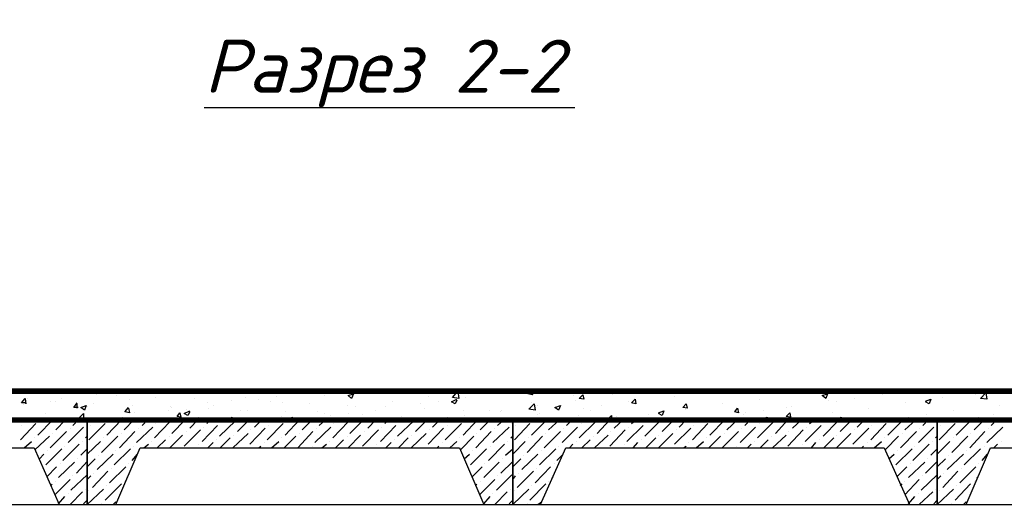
# Model space of a CAD drawing. Extents: x -119078 to 1619993, y 264752 to 340742.
# Tile 103 of 220: x 583698 to 590648, y 322245 to 325684. Entities that reach past the tile are written whole.
import ezdxf

# ---------------------------------------------------------------- set-up
doc = ezdxf.new("R2010")
doc.units = 0
doc.header["$MEASUREMENT"] = 0
for name, color, linetype in [('PDF _Геометрия', 250, 'Continuous'), ('PDF _Текст', 7, 'Continuous'), ('Ярлык', 1, 'Continuous')]:
    doc.layers.add(name, color=color, linetype=linetype)
doc.styles.add('ISO', font='times.ttf')
doc.styles.add('PDF ISOCPEUR Italic', font='isocpeui.ttf')

msp = doc.modelspace()

# ---------------------------------------------------------------- linework, layer by layer
at = {"layer": 'PDF _Геометрия', "color": 7, "lineweight": -3}
for points in [[(584999.741, 325064.312), (586898.44, 325064.312), (587616.009, 325064.312)], [(581373.796, 322263.889), (583977.364, 322263.889)], [(584377.424, 322263.889), (586974.642, 322263.889)], [(587374.703, 322263.889), (589978.27, 322263.889)], [(590378.331, 322263.889), (592975.549, 322263.889)]]:
    msp.add_lwpolyline(points, dxfattribs=at)
msp.add_lwpolyline([(594277.332, 322663.95, 0, 0, 0), (594277.332, 323064.01, 38.101, 38.101, 0), (577576.397, 323064.01, 38.101, 38.101, 0), (577576.397, 322860.805, 38.101, 38.101, 0), (594277.332, 322860.805, 0, 0, 0), (593178.754, 322860.805, 0, 0, 0), (593178.754, 322263.889, 0, 0, 0), (593375.609, 322263.889, 0, 0, 0), (593553.414, 322663.95, 0, 0, 0)], format="xyseb", close=True, dxfattribs=at)
at = {"layer": 'PDF _Геометрия', "color": 8, "lineweight": -3, "true_color": 0x767676}
for points in [[(583844.011, 323057.66), (583844.011, 323057.66)], [(584364.724, 323057.66), (584364.724, 323057.66)], [(584764.785, 323057.66), (584764.785, 323057.66)], [(585298.198, 323064.01), (585310.899, 323051.31), (585317.249, 323064.01)], [(585552.205, 323057.66), (585552.205, 323057.66)], [(585704.609, 323051.31), (585704.609, 323051.31)], [(587171.497, 323057.66), (587171.497, 323057.66)], [(587311.201, 323064.01), (587317.551, 323038.61), (587285.8, 323044.96), (587298.501, 323064.01)], [(588651.086, 323064.01), (588657.436, 323057.66), (588663.786, 323064.01)], [(589698.863, 323051.31), (589698.863, 323051.31)], [(590181.476, 323051.31), (590181.476, 323051.31)], [(590473.583, 323051.31), (590473.583, 323051.31)], [(583742.408, 322981.458), (583710.657, 322981.458), (583736.058, 323013.209), (583742.408, 322975.108)], [(583755.108, 323013.209), (583755.108, 323013.209)], [(583913.862, 322994.158), (583913.862, 322994.158)], [(583951.963, 322987.808), (583951.963, 322987.808)], [(583996.415, 323013.209), (583996.415, 323013.209)], [(584110.717, 322949.707), (584078.967, 322949.707), (584104.367, 322981.458)], [(584110.717, 323044.96), (584110.717, 323044.96)], [(584237.721, 323038.61), (584237.721, 323038.61)], [(584250.421, 323044.96), (584250.421, 323044.96)], [(584383.775, 323032.259), (584383.775, 323032.259)], [(584472.677, 323006.859), (584472.677, 323006.859)], [(584656.832, 323019.559), (584656.832, 323019.559)], [(584929.889, 323013.209), (584929.889, 323013.209)], [(585025.141, 322981.458), (585025.141, 322981.458)], [(585196.596, 323000.509), (585196.596, 323000.509)], [(585291.848, 323019.559), (585291.848, 323019.559)], [(585387.101, 323006.859), (585387.101, 323006.859)], [(585469.653, 322987.808), (585469.653, 322987.808)], [(585514.104, 323025.909), (585514.104, 323025.909)], [(585552.205, 322981.458), (585552.205, 322981.458)], [(585850.663, 323032.259), (585850.663, 323032.259)], [(586326.925, 322994.158), (586326.925, 322994.158)], [(586580.932, 323025.909), (586580.932, 323025.909)], [(586657.134, 322994.158), (586657.134, 322994.158)], [(586784.137, 323000.509), (586771.437, 322975.108), (586746.036, 322987.808), (586784.137, 323006.859)], [(586847.639, 323019.559), (586847.639, 323019.559)], [(587311.201, 322981.458), (587311.201, 322981.458)], [(587609.659, 323032.259), (587609.659, 323032.259)], [(587622.359, 323000.509), (587622.359, 323000.509)], [(587882.716, 323038.61), (587882.716, 323038.61)], [(587997.019, 322987.808), (587997.019, 322987.808)], [(588320.877, 323025.909), (588320.877, 323025.909)], [(588320.877, 323025.909), (588320.877, 323025.909)], [(588447.881, 323044.96), (588447.881, 323044.96)], [(588917.793, 323006.859), (588917.793, 323006.859)], [(589178.15, 323044.96), (589178.15, 323044.96)], [(589406.756, 323000.509), (589406.756, 323000.509)], [(589463.907, 322994.158), (589463.907, 322994.158)], [(589590.91, 323013.209), (589590.91, 323013.209)], [(589787.765, 323038.61), (589787.765, 323038.61)], [(589952.87, 322981.458), (589952.87, 322981.458)], [(590092.573, 322994.158), (590130.674, 323006.859), (590117.974, 322975.108), (590092.573, 322987.808)], [(590213.227, 323019.559), (590213.227, 323019.559)], [(590448.183, 323038.61), (590448.183, 323038.61)], [(583723.357, 322968.758), (583723.357, 322968.758)], [(583736.058, 322975.108), (583736.058, 322975.108)], [(584104.367, 322943.357), (584104.367, 322975.108)], [(584174.219, 322956.057), (584174.219, 322956.057)], [(584218.67, 322975.108), (584218.67, 322975.108)], [(584466.327, 322943.357), (584472.677, 322911.606), (584440.926, 322917.956), (584466.327, 322949.707)], [(584491.727, 322962.408), (584491.727, 322962.408)], [(584510.778, 322911.606), (584510.778, 322911.606)], [(584745.734, 322924.307), (584745.734, 322924.307)], [(584764.785, 322956.057), (584764.785, 322956.057)], [(584771.135, 322949.707), (584771.135, 322949.707)], [(584898.138, 322917.956), (584885.438, 322892.556), (584860.037, 322905.256), (584898.138, 322924.307)], [(584872.737, 322937.007), (584872.737, 322937.007)], [(585031.491, 322943.357), (585031.491, 322943.357)], [(585063.242, 322962.408), (585063.242, 322962.408)], [(585260.097, 322930.657), (585260.097, 322930.657)], [(585304.549, 322930.657), (585304.549, 322930.657)], [(585577.606, 322917.956), (585577.606, 322917.956)], [(585742.71, 322975.108), (585742.71, 322975.108)], [(585799.862, 322917.956), (585799.862, 322917.956)], [(586009.417, 322962.408), (586009.417, 322962.408)], [(586066.568, 322956.057), (586066.568, 322956.057)], [(586212.622, 322930.657), (586212.622, 322930.657)], [(586282.474, 322956.057), (586282.474, 322956.057)], [(586530.131, 322975.108), (586530.131, 322975.108)], [(586555.531, 322943.357), (586555.531, 322943.357)], [(586828.588, 322930.657), (586828.588, 322930.657)], [(587012.743, 322930.657), (587012.743, 322930.657)], [(587095.295, 322917.956), (587095.295, 322917.956)], [(587101.645, 322930.657), (587101.645, 322930.657)], [(587355.652, 322962.408), (587355.652, 322962.408)], [(587679.511, 322943.357), (587679.511, 322943.357)], [(587730.312, 322924.307), (587730.312, 322924.307)], [(587806.514, 322962.408), (587806.514, 322962.408)], [(588022.419, 322975.108), (588022.419, 322975.108)], [(588206.574, 322911.606), (588244.675, 322924.307), (588231.975, 322892.556), (588206.574, 322905.256)], [(588397.079, 322937.007), (588397.079, 322937.007)], [(588657.436, 322975.108), (588657.436, 322975.108)], [(588822.54, 322911.606), (588822.54, 322911.606)], [(588949.544, 322930.657), (588949.544, 322930.657)], [(589108.298, 322949.707), (589108.298, 322949.707)], [(589146.399, 322956.057), (589146.399, 322956.057)], [(589432.156, 322911.606), (589432.156, 322911.606)], [(589692.513, 322943.357), (589692.513, 322943.357)], [(590289.429, 322924.307), (590289.429, 322924.307)], [(590613.287, 322962.408), (590613.287, 322962.408)], [(583736.058, 322848.105), (583755.108, 322860.805)], [(583824.96, 322752.852), (583932.913, 322860.805)], [(583837.66, 322854.455), (583837.66, 322854.455)], [(583882.112, 322905.256), (583882.112, 322905.256)], [(583951.963, 322790.953), (584021.815, 322860.805)], [(584072.616, 322822.704), (584110.717, 322860.805), (584104.367, 322860.805), (584148.818, 322905.256), (584148.818, 322860.805)], [(584218.67, 322848.105), (584237.721, 322860.805)], [(584244.071, 322873.505), (584244.071, 322873.505)], [(584313.923, 322752.852), (584415.525, 322860.805)], [(584320.273, 322854.455), (584320.273, 322854.455)], [(584421.876, 322879.855), (584421.876, 322879.855)], [(584434.576, 322790.953), (584504.428, 322860.805)], [(584561.579, 322822.704), (584599.68, 322860.805)], [(584650.482, 322733.802), (584758.434, 322848.105)], [(584682.232, 322854.455), (584688.583, 322860.805)], [(584771.135, 322765.552), (584866.387, 322860.805)], [(584898.138, 322803.653), (584955.289, 322860.805)], [(584961.64, 322879.855), (584961.64, 322879.855)], [(585018.791, 322835.404), (585044.192, 322860.805)], [(585107.693, 322746.502), (585221.996, 322854.455)], [(585120.394, 322848.105), (585120.394, 322848.105)], [(585177.545, 322860.805), (585196.596, 322879.855), (585196.596, 322860.805)], [(585234.697, 322778.253), (585317.249, 322860.805)], [(585355.35, 322810.004), (585406.151, 322860.805)], [(585476.003, 322848.105), (585495.054, 322860.805)], [(585545.855, 322886.206), (585545.855, 322886.206)], [(585571.256, 322752.852), (585672.858, 322860.805)], [(585577.606, 322854.455), (585577.606, 322854.455)], [(585596.656, 322860.805), (585590.306, 322867.155), (585628.407, 322879.855)], [(585622.057, 322860.805), (585622.057, 322879.855)], [(585691.909, 322790.953), (585761.761, 322860.805)], [(585812.562, 322822.704), (585857.013, 322860.805)], [(585850.663, 322905.256), (585850.663, 322905.256)], [(585888.764, 322892.556), (585888.764, 322892.556)], [(585907.814, 322733.802), (586015.767, 322848.105)], [(585939.565, 322854.455), (585945.915, 322860.805)], [(586015.767, 322905.256), (586015.767, 322905.256)], [(586028.467, 322765.552), (586123.72, 322860.805)], [(586117.37, 322898.906), (586117.37, 322898.906)], [(586155.471, 322803.653), (586212.622, 322860.805)], [(586276.124, 322835.404), (586301.525, 322860.805)], [(586365.026, 322746.502), (586479.329, 322854.455)], [(586377.727, 322848.105), (586377.727, 322848.105)], [(586390.427, 322886.206), (586390.427, 322886.206)], [(586492.03, 322778.253), (586574.582, 322860.805)], [(586612.683, 322810.004), (586663.484, 322860.805)], [(586663.484, 322873.505), (586663.484, 322873.505)], [(586720.636, 322879.855), (586720.636, 322879.855)], [(586733.336, 322848.105), (586752.386, 322860.805)], [(586828.588, 322752.852), (586930.191, 322860.805)], [(586834.938, 322854.455), (586834.938, 322854.455)], [(586841.289, 322892.556), (586841.289, 322892.556)], [(586949.241, 322790.953), (587019.093, 322860.805)], [(587069.895, 322822.704), (587114.346, 322860.805)], [(587165.147, 322873.505), (587165.147, 322873.505)], [(587222.299, 322848.105), (587234.999, 322860.805)], [(587311.201, 322752.852), (587419.154, 322860.805)], [(587323.901, 322854.455), (587323.901, 322854.455)], [(587355.652, 322898.906), (587355.652, 322898.906)], [(587368.352, 322905.256), (587368.352, 322905.256)], [(587431.854, 322873.505), (587431.854, 322873.505)], [(587431.854, 322790.953), (587508.056, 322860.805)], [(587558.857, 322822.704), (587596.958, 322860.805)], [(587641.41, 322892.556), (587641.41, 322892.556)], [(587647.76, 322733.802), (587762.063, 322848.105)], [(587679.511, 322854.455), (587685.861, 322860.805)], [(587774.763, 322765.552), (587863.665, 322860.805)], [(587844.615, 322860.805), (587876.366, 322892.556), (587876.366, 322860.805)], [(587876.366, 322867.155), (587876.366, 322867.155)], [(587895.416, 322803.653), (587958.918, 322860.805)], [(587908.116, 322886.206), (587908.116, 322886.206)], [(588016.069, 322835.404), (588047.82, 322860.805)], [(588111.322, 322746.502), (588219.275, 322854.455)], [(588117.672, 322848.105), (588117.672, 322848.105)], [(588136.722, 322898.906), (588136.722, 322898.906)], [(588181.174, 322873.505), (588181.174, 322873.505)], [(588231.975, 322778.253), (588314.527, 322860.805)], [(588352.628, 322810.004), (588403.429, 322860.805)], [(588479.631, 322848.105), (588492.332, 322860.805)], [(588505.032, 322867.155), (588505.032, 322867.155)], [(588568.534, 322752.852), (588676.486, 322860.805)], [(588581.234, 322854.455), (588581.234, 322854.455)], [(588689.187, 322790.953), (588765.389, 322860.805)], [(588809.84, 322898.906), (588809.84, 322898.906)], [(588816.19, 322822.704), (588854.291, 322860.805)], [(588905.092, 322733.802), (589019.395, 322848.105)], [(588936.843, 322854.455), (588943.193, 322860.805), (588936.843, 322867.155), (588974.944, 322879.855), (588968.594, 322860.805)], [(589032.096, 322765.552), (589120.998, 322860.805)], [(589152.749, 322803.653), (589216.251, 322860.805)], [(589171.799, 322873.505), (589171.799, 322873.505)], [(589273.402, 322835.404), (589305.153, 322860.805)], [(589368.655, 322746.502), (589476.607, 322854.455)], [(589375.005, 322848.105), (589375.005, 322848.105)], [(589482.958, 322860.805), (589495.658, 322879.855), (589502.008, 322860.805)], [(589489.308, 322778.253), (589571.86, 322860.805)], [(589609.961, 322810.004), (589660.762, 322860.805)], [(589736.964, 322848.105), (589749.664, 322860.805)], [(589825.866, 322752.852), (589933.819, 322860.805)], [(589838.567, 322854.455), (589838.567, 322854.455)], [(589946.52, 322790.953), (590022.722, 322860.805)], [(589971.92, 322879.855), (589971.92, 322879.855)], [(590073.523, 322822.704), (590111.624, 322860.805)], [(590098.924, 322898.906), (590098.924, 322898.906)], [(590219.577, 322848.105), (590238.627, 322860.805)], [(590308.479, 322752.852), (590416.432, 322860.805)], [(590321.179, 322854.455), (590321.179, 322854.455)], [(590435.482, 322790.953), (590505.334, 322860.805)], [(590467.233, 322879.855), (590467.233, 322879.855)], [(590556.135, 322822.704), (590594.236, 322860.805)], [(590568.836, 322898.906), (590568.836, 322898.906)], [(583704.307, 322721.101), (583812.26, 322835.404)], [(583710.657, 322822.704), (583710.657, 322822.704)], [(583913.862, 322663.95), (584028.165, 322778.253)], [(584040.866, 322702.051), (584148.818, 322810.004)], [(584053.566, 322803.653), (584053.566, 322803.653)], [(584174.219, 322835.404), (584174.219, 322835.404)], [(584186.919, 322721.101), (584301.222, 322835.404)], [(584199.62, 322822.704), (584199.62, 322822.704)], [(584402.825, 322663.95), (584510.778, 322778.253)], [(584523.478, 322702.051), (584637.781, 322810.004)], [(584536.179, 322803.653), (584536.179, 322803.653)], [(584656.832, 322835.404), (584656.832, 322835.404)], [(584860.037, 322676.65), (584974.34, 322790.953)], [(584872.737, 322778.253), (584872.737, 322778.253)], [(584987.04, 322708.401), (585094.993, 322822.704)], [(584993.39, 322810.004), (584993.39, 322810.004)], [(585323.599, 322689.35), (585431.552, 322803.653)], [(585329.949, 322790.953), (585329.949, 322790.953)], [(585444.252, 322721.101), (585558.555, 322835.404)], [(585456.953, 322822.704), (585456.953, 322822.704)], [(585660.158, 322663.95), (585768.111, 322778.253)], [(585780.811, 322702.051), (585895.114, 322810.004)], [(585793.511, 322803.653), (585793.511, 322803.653)], [(585914.164, 322835.404), (585914.164, 322835.404)], [(586117.37, 322676.65), (586231.673, 322790.953)], [(586130.07, 322778.253), (586130.07, 322778.253)], [(586244.373, 322708.401), (586352.326, 322822.704)], [(586250.723, 322810.004), (586250.723, 322810.004)], [(586580.932, 322689.35), (586688.885, 322803.653)], [(586587.282, 322790.953), (586587.282, 322790.953)], [(586701.585, 322721.101), (586815.888, 322835.404)], [(586714.285, 322822.704), (586714.285, 322822.704)], [(586917.491, 322663.95), (587025.443, 322778.253)], [(587038.144, 322702.051), (587152.447, 322810.004)], [(587050.844, 322803.653), (587050.844, 322803.653)], [(587171.497, 322835.404), (587171.497, 322835.404)], [(587190.548, 322721.101), (587298.501, 322835.404)], [(587196.898, 322822.704), (587196.898, 322822.704)], [(587400.103, 322663.95), (587514.406, 322778.253)], [(587527.107, 322702.051), (587635.059, 322810.004)], [(587533.457, 322803.653), (587533.457, 322803.653)], [(587660.46, 322835.404), (587660.46, 322835.404)], [(587863.665, 322676.65), (587971.618, 322790.953)], [(587870.015, 322778.253), (587870.015, 322778.253)], [(587984.318, 322708.401), (588098.621, 322822.704)], [(587997.019, 322810.004), (587997.019, 322810.004)], [(588320.877, 322689.35), (588435.18, 322803.653)], [(588333.578, 322790.953), (588333.578, 322790.953)], [(588447.881, 322721.101), (588555.833, 322835.404)], [(588454.231, 322822.704), (588454.231, 322822.704)], [(588657.436, 322663.95), (588771.739, 322778.253)], [(588784.439, 322702.051), (588892.392, 322810.004)], [(588790.789, 322803.653), (588790.789, 322803.653)], [(588917.793, 322835.404), (588917.793, 322835.404)], [(589120.998, 322676.65), (589228.951, 322790.953)], [(589127.348, 322778.253), (589127.348, 322778.253)], [(589241.651, 322708.401), (589355.954, 322822.704)], [(589254.352, 322810.004), (589254.352, 322810.004)], [(589578.21, 322689.35), (589692.513, 322803.653)], [(589590.91, 322790.953), (589590.91, 322790.953)], [(589705.213, 322721.101), (589813.166, 322835.404)], [(589711.563, 322822.704), (589711.563, 322822.704)], [(589914.769, 322663.95), (590029.072, 322778.253)], [(590041.772, 322702.051), (590149.725, 322810.004)], [(590048.122, 322803.653), (590048.122, 322803.653)], [(590175.126, 322835.404), (590175.126, 322835.404)], [(590187.826, 322721.101), (590302.129, 322835.404)], [(590200.526, 322822.704), (590200.526, 322822.704)], [(590403.732, 322663.95), (590511.684, 322778.253)], [(590524.385, 322702.051), (590638.688, 322810.004)], [(590537.085, 322803.653), (590537.085, 322803.653)], [(583729.708, 322663.95), (583780.509, 322708.401)], [(583805.91, 322651.249), (583907.512, 322746.502)], [(583805.91, 322733.802), (583805.91, 322733.802)], [(583926.563, 322765.552), (583926.563, 322765.552)], [(584142.468, 322708.401), (584142.468, 322708.401)], [(584161.519, 322733.802), (584174.219, 322746.502)], [(584174.219, 322619.499), (584269.472, 322708.401)], [(584275.822, 322632.199), (584390.125, 322746.502)], [(584288.522, 322733.802), (584288.522, 322733.802)], [(584415.525, 322765.552), (584415.525, 322765.552)], [(584625.081, 322708.401), (584625.081, 322708.401)], [(584669.532, 322663.95), (584726.684, 322721.101)], [(584752.084, 322746.502), (584752.084, 322746.502)], [(584758.434, 322663.95), (584847.337, 322752.852)], [(585025.141, 322663.95), (585063.242, 322702.051)], [(585088.643, 322721.101), (585088.643, 322721.101)], [(585114.044, 322663.95), (585183.895, 322733.802)], [(585202.946, 322663.95), (585310.899, 322765.552)], [(585209.296, 322752.852), (585209.296, 322752.852)], [(585425.202, 322702.051), (585425.202, 322702.051)], [(585476.003, 322663.95), (585526.804, 322708.401)], [(585545.855, 322733.802), (585545.855, 322733.802)], [(585564.905, 322663.95), (585647.458, 322746.502)], [(585672.858, 322765.552), (585672.858, 322765.552)], [(585882.414, 322708.401), (585882.414, 322708.401)], [(585926.865, 322663.95), (585984.016, 322721.101)], [(586009.417, 322746.502), (586009.417, 322746.502)], [(586015.767, 322663.95), (586104.669, 322752.852)], [(586282.474, 322663.95), (586320.575, 322702.051)], [(586345.976, 322721.101), (586345.976, 322721.101)], [(586371.376, 322663.95), (586441.228, 322733.802)], [(586460.279, 322663.95), (586568.232, 322765.552)], [(586466.629, 322752.852), (586466.629, 322752.852)], [(586682.535, 322702.051), (586682.535, 322702.051)], [(586733.336, 322663.95), (586784.137, 322708.401)], [(586803.188, 322733.802), (586803.188, 322733.802)], [(586809.538, 322651.249), (586904.79, 322746.502)], [(586923.841, 322765.552), (586923.841, 322765.552)], [(587139.746, 322708.401), (587139.746, 322708.401)], [(587165.147, 322733.802), (587177.847, 322746.502)], [(587177.847, 322619.499), (587266.75, 322708.401)], [(587279.45, 322632.199), (587387.403, 322746.502)], [(587292.15, 322733.802), (587292.15, 322733.802)], [(587412.804, 322765.552), (587412.804, 322765.552)], [(587628.709, 322708.401), (587628.709, 322708.401)], [(587666.81, 322663.95), (587723.962, 322721.101)], [(587749.362, 322746.502), (587749.362, 322746.502)], [(587755.712, 322663.95), (587850.965, 322752.852)], [(588028.77, 322663.95), (588060.52, 322702.051)], [(588085.921, 322721.101), (588085.921, 322721.101)], [(588117.672, 322663.95), (588187.524, 322733.802)], [(588206.574, 322663.95), (588308.177, 322765.552)], [(588206.574, 322752.852), (588206.574, 322752.852)], [(588422.48, 322702.051), (588422.48, 322702.051)], [(588473.281, 322663.95), (588524.083, 322708.401)], [(588543.133, 322733.802), (588543.133, 322733.802)], [(588562.184, 322663.95), (588644.736, 322746.502)], [(588670.136, 322765.552), (588670.136, 322765.552)], [(588886.042, 322708.401), (588886.042, 322708.401)], [(588924.143, 322663.95), (588981.294, 322721.101)], [(589006.695, 322746.502), (589006.695, 322746.502)], [(589013.045, 322663.95), (589108.298, 322752.852)], [(589286.102, 322663.95), (589317.853, 322702.051)], [(589343.254, 322721.101), (589343.254, 322721.101)], [(589375.005, 322663.95), (589444.857, 322733.802)], [(589463.907, 322663.95), (589565.51, 322765.552)], [(589463.907, 322752.852), (589463.907, 322752.852)], [(589679.813, 322702.051), (589679.813, 322702.051)], [(589730.614, 322663.95), (589781.415, 322708.401)], [(589800.466, 322733.802), (589800.466, 322733.802)], [(589806.816, 322651.249), (589902.068, 322746.502)], [(589927.469, 322765.552), (589927.469, 322765.552)], [(590143.375, 322708.401), (590143.375, 322708.401)], [(590162.425, 322733.802), (590175.126, 322746.502)], [(590175.126, 322619.499), (590264.028, 322708.401)], [(590276.728, 322632.199), (590391.031, 322746.502)], [(590289.429, 322733.802), (590289.429, 322733.802)], [(590410.082, 322765.552), (590410.082, 322765.552)], [(590625.987, 322708.401), (590625.987, 322708.401)], [(583882.112, 322543.297), (583996.415, 322657.6)], [(583894.812, 322644.899), (583894.812, 322644.899)], [(584002.765, 322575.047), (584117.068, 322689.35)], [(584015.465, 322676.65), (584015.465, 322676.65)], [(584129.768, 322613.148), (584174.219, 322657.6)], [(584364.724, 322543.297), (584479.027, 322657.6)], [(584377.424, 322644.899), (584377.424, 322644.899)], [(584504.428, 322676.65), (584504.428, 322676.65)], [(584574.28, 322663.95), (584606.03, 322689.35)], [(584936.239, 322663.95), (584942.589, 322663.95)], [(584961.64, 322689.35), (584961.64, 322689.35)], [(585298.198, 322663.95), (585298.198, 322663.95)], [(585387.101, 322663.95), (585399.801, 322676.65)], [(585761.761, 322676.65), (585761.761, 322676.65)], [(585831.612, 322663.95), (585863.363, 322689.35)], [(586193.572, 322663.95), (586199.922, 322663.95)], [(586218.972, 322689.35), (586218.972, 322689.35)], [(586555.531, 322663.95), (586555.531, 322663.95)], [(586644.434, 322663.95), (586657.134, 322676.65)], [(586879.39, 322543.297), (586993.693, 322657.6)], [(586892.09, 322644.899), (586892.09, 322644.899)], [(587006.393, 322575.047), (587120.696, 322689.35)], [(587019.093, 322676.65), (587019.093, 322676.65)], [(587127.046, 322613.148), (587177.847, 322657.6)], [(587368.352, 322543.297), (587482.655, 322657.6)], [(587381.053, 322644.899), (587381.053, 322644.899)], [(587501.706, 322676.65), (587501.706, 322676.65)], [(587577.908, 322663.95), (587603.309, 322689.35)], [(587933.517, 322663.95), (587939.867, 322663.95)], [(587965.268, 322689.35), (587965.268, 322689.35)], [(588301.827, 322663.95), (588301.827, 322663.95)], [(588384.379, 322663.95), (588403.429, 322676.65)], [(588759.039, 322676.65), (588759.039, 322676.65)], [(588835.241, 322663.95), (588860.641, 322689.35)], [(589190.85, 322663.95), (589197.2, 322663.95)], [(589222.601, 322689.35), (589222.601, 322689.35)], [(589559.159, 322663.95), (589559.159, 322663.95)], [(589641.712, 322663.95), (589654.412, 322676.65)], [(589883.018, 322543.297), (589997.321, 322657.6)], [(589895.718, 322644.899), (589895.718, 322644.899)], [(590003.671, 322575.047), (590117.974, 322689.35)], [(590016.371, 322676.65), (590016.371, 322676.65)], [(590130.674, 322613.148), (590175.126, 322657.6)], [(590365.631, 322543.297), (590479.933, 322657.6)], [(590378.331, 322644.899), (590378.331, 322644.899)], [(590505.334, 322676.65), (590505.334, 322676.65)], [(590575.186, 322663.95), (590600.587, 322689.35)], [(583837.66, 322587.748), (583869.411, 322619.499)], [(583971.014, 322454.394), (584085.317, 322562.347)], [(584098.017, 322486.145), (584174.219, 322568.697)], [(584104.367, 322587.748), (584104.367, 322587.748)], [(584174.219, 322530.596), (584231.371, 322587.748)], [(584244.071, 322511.546), (584358.374, 322619.499)], [(584256.771, 322613.148), (584256.771, 322613.148)], [(584491.727, 322575.047), (584529.828, 322619.499)], [(586834.938, 322587.748), (586873.039, 322619.499)], [(586974.642, 322454.394), (587082.595, 322562.347)], [(587095.295, 322486.145), (587177.847, 322568.697)], [(587107.996, 322587.748), (587107.996, 322587.748)], [(587177.847, 322530.596), (587234.999, 322587.748)], [(587241.349, 322511.546), (587355.652, 322619.499)], [(587254.049, 322613.148), (587254.049, 322613.148)], [(587489.006, 322575.047), (587533.457, 322619.499)], [(589832.217, 322587.748), (589870.318, 322619.499)], [(589971.92, 322454.394), (590086.223, 322562.347)], [(590092.573, 322486.145), (590175.126, 322568.697)], [(590105.274, 322587.748), (590105.274, 322587.748)], [(590175.126, 322530.596), (590232.277, 322587.748)], [(590244.977, 322511.546), (590359.28, 322619.499)], [(590257.678, 322613.148), (590257.678, 322613.148)], [(590492.634, 322575.047), (590530.735, 322619.499)], [(583888.462, 322460.744), (583958.314, 322530.596)], [(583983.714, 322555.997), (583983.714, 322555.997)], [(584212.32, 322384.542), (584320.273, 322498.845)], [(584332.973, 322416.293), (584447.276, 322530.596)], [(584345.674, 322517.896), (584345.674, 322517.896)], [(584466.327, 322555.997), (584466.327, 322555.997)], [(586892.09, 322460.744), (586961.942, 322530.596)], [(586980.992, 322555.997), (586980.992, 322555.997)], [(587209.598, 322384.542), (587323.901, 322498.845)], [(587336.602, 322416.293), (587444.554, 322530.596)], [(587342.952, 322517.896), (587342.952, 322517.896)], [(587469.955, 322555.997), (587469.955, 322555.997)], [(589889.368, 322460.744), (589959.22, 322530.596)], [(589984.621, 322555.997), (589984.621, 322555.997)], [(590213.227, 322384.542), (590321.179, 322498.845)], [(590333.88, 322416.293), (590448.183, 322530.596)], [(590346.58, 322517.896), (590346.58, 322517.896)], [(590467.233, 322555.997), (590467.233, 322555.997)], [(583945.613, 322333.741), (584053.566, 322441.694)], [(583951.963, 322428.994), (583951.963, 322428.994)], [(584059.916, 322365.492), (584174.219, 322473.445)], [(584072.616, 322467.095), (584072.616, 322467.095)], [(584174.219, 322441.694), (584199.62, 322467.095)], [(584218.67, 322486.145), (584218.67, 322486.145)], [(584434.576, 322428.994), (584434.576, 322428.994)], [(584459.977, 322454.394), (584459.977, 322460.744)], [(586942.891, 322333.741), (587050.844, 322441.694)], [(586949.241, 322428.994), (586949.241, 322428.994)], [(587063.544, 322365.492), (587171.497, 322473.445)], [(587069.895, 322467.095), (587069.895, 322467.095)], [(587177.847, 322441.694), (587196.898, 322467.095)], [(587222.299, 322486.145), (587222.299, 322486.145)], [(587431.854, 322428.994), (587431.854, 322428.994)], [(587457.255, 322454.394), (587463.605, 322460.744)], [(589946.52, 322333.741), (590048.122, 322441.694)], [(589946.52, 322428.994), (589946.52, 322428.994)], [(590060.823, 322365.492), (590175.126, 322473.445)], [(590073.523, 322467.095), (590073.523, 322467.095)], [(590175.126, 322441.694), (590200.526, 322467.095)], [(590219.577, 322486.145), (590219.577, 322486.145)], [(590435.482, 322428.994), (590435.482, 322428.994)], [(590454.533, 322454.394), (590460.883, 322460.744)], [(583920.213, 322397.243), (583926.563, 322409.943)], [(584161.519, 322371.842), (584161.519, 322371.842)], [(584174.219, 322263.889), (584288.522, 322371.842)], [(584186.919, 322365.492), (584186.919, 322365.492)], [(584301.222, 322295.64), (584415.525, 322409.943)], [(584313.923, 322397.243), (584313.923, 322397.243)], [(586917.491, 322397.243), (586923.841, 322409.943)], [(587165.147, 322371.842), (587165.147, 322371.842)], [(587177.847, 322263.889), (587292.15, 322371.842)], [(587190.548, 322365.492), (587190.548, 322365.492)], [(587298.501, 322295.64), (587412.804, 322409.943)], [(587311.201, 322397.243), (587311.201, 322397.243)], [(589914.769, 322397.243), (589927.469, 322409.943)], [(590162.425, 322371.842), (590162.425, 322371.842)], [(590175.126, 322263.889), (590289.429, 322371.842)], [(590187.826, 322365.492), (590187.826, 322365.492)], [(590302.129, 322295.64), (590410.082, 322409.943)], [(590308.479, 322397.243), (590308.479, 322397.243)], [(583971.014, 322270.239), (584015.465, 322321.041)], [(584040.866, 322340.091), (584040.866, 322340.091)], [(584053.566, 322263.889), (584142.468, 322352.792)], [(584148.818, 322270.239), (584174.219, 322295.64)], [(586974.642, 322270.239), (587019.093, 322321.041)], [(587038.144, 322340.091), (587038.144, 322340.091)], [(587050.844, 322263.889), (587139.746, 322352.792)], [(587152.447, 322270.239), (587177.847, 322295.64)], [(589971.92, 322270.239), (590016.371, 322321.041)], [(590041.772, 322340.091), (590041.772, 322340.091)], [(590048.122, 322263.889), (590143.375, 322352.792)], [(590149.725, 322270.239), (590175.126, 322295.64)], [(584275.822, 322270.239), (584275.822, 322270.239)], [(584358.374, 322263.889), (584377.424, 322282.94)], [(587279.45, 322270.239), (587279.45, 322270.239)], [(587355.652, 322263.889), (587381.053, 322282.94)], [(590276.728, 322270.239), (590276.728, 322270.239)], [(590359.28, 322263.889), (590378.331, 322282.94)]]:
    msp.add_lwpolyline(points, dxfattribs=at)
for points in [[(586796.837, 323013.209), (586752.386, 323019.559), (586790.487, 323064.01)], [(590524.385, 323006.859), (590479.933, 323013.209), (590518.034, 323051.31)], [(586053.868, 323044.96), (586041.168, 323013.209), (586015.767, 323032.259)], [(587673.16, 323038.61), (587679.511, 323006.859), (587647.76, 323013.209)], [(588041.47, 323006.859), (588047.82, 322975.108), (588016.069, 322981.458)], [(589400.405, 323044.96), (589387.705, 323013.209), (589362.304, 323032.259)], [(584167.869, 322962.408), (584155.169, 322930.657), (584129.768, 322949.707)], [(584828.286, 322911.606), (584834.636, 322879.855), (584809.236, 322886.206)], [(587336.602, 322930.657), (587292.15, 322937.007), (587330.251, 322975.108)], [(587514.406, 322962.408), (587501.706, 322930.657), (587476.305, 322949.707)], [(588403.429, 322975.108), (588409.78, 322943.357), (588378.029, 322949.707)], [(588765.389, 322943.357), (588771.739, 322911.606), (588746.338, 322917.956)], [(589133.698, 322911.606), (589140.049, 322879.855), (589108.298, 322886.206)]]:
    msp.add_lwpolyline(points, close=True, dxfattribs=at)
at = {"layer": 'PDF _Геометрия', "color": 7, "lineweight": -3}
for points in [[(583799.559, 322663.95), (583977.364, 322263.889), (584174.219, 322263.889), (584174.219, 322860.805), (581176.941, 322860.805), (581176.941, 322263.889), (581373.796, 322263.889), (581551.601, 322663.95)], [(586803.188, 322663.95), (586974.642, 322263.889), (587177.847, 322263.889), (587177.847, 322860.805), (584174.219, 322860.805), (584174.219, 322263.889), (584377.424, 322263.889), (584548.879, 322663.95)], [(589800.466, 322663.95), (589978.27, 322263.889), (590175.126, 322263.889), (590175.126, 322860.805), (587177.847, 322860.805), (587177.847, 322263.889), (587374.703, 322263.889), (587552.507, 322663.95)], [(592804.094, 322663.95), (592975.549, 322263.889), (593178.754, 322263.889), (593178.754, 322860.805), (590175.126, 322860.805), (590175.126, 322263.889), (590378.331, 322263.889), (590549.785, 322663.95)]]:
    msp.add_lwpolyline(points, close=True, dxfattribs=at)

# ---------------------------------------------------------------- texts
at = {"layer": 'PDF _Текст', "lineweight": 30, "insert": (584999.741, 325066.61), "char_height": 374.9938, "attachment_point": 7, "style": 'PDF ISOCPEUR Italic'}
msp.add_mtext('Разрез 2-2', dxfattribs=at)
at = {"layer": 'Ярлык', "color": 165, "lineweight": 50, "char_height": 253.56783, "attachment_point": 1, "style": 'ISO'}
for s, insert, width in [('\\pi5485.19957;{\\fISOCPEUR|b0|i1|c204|p34;\\H2.7606x;\\C167;\\c8277566;ООО  \\fISOCPEUR|b0|i1|c0|p34;"UNIVER  PRO STILE"\\fISOCPEUR|b1|i1|c204|p34;\\Q15;\\T1.25; \\fArial|b1|i0|c204|p34;\\H0.36224x;\\T1.15;   \\fArial|b0|i0|c204|p34;\\T1;          }', (-90957.556, 325671.286), 25625.47242), ('\\pi5485.19957;{\\fISOCPEUR|b0|i1|c204|p34;\\H2.7606x;\\C167;\\c8277566;ООО  \\fISOCPEUR|b0|i1|c0|p34;"UNIVER  PRO STILE"\\fISOCPEUR|b1|i1|c204|p34;\\Q15;\\T1.25; \\fArial|b1|i0|c204|p34;\\H0.36224x;\\T1.15;   \\fArial|b0|i0|c204|p34;\\T1;          }', (-41908.934, 325671.286), 25625.47242), ('{\\C167;\\c8277566;             \\P\\P\\pi6540.45083;\\fISOCPEUR|b0|i1|c204|p34;\\H0.98593x;Лицензия  \\fISOCPEUR|b0|i1|c0|p34;№ 072193 \\fISOCPEUR|b0|i1|c204|p34;от \\fISOCPEUR|b0|i1|c0|p34;3 \\fISOCPEUR|b0|i1|c204|p34;апреля \\fISOCPEUR|b0|i1|c0|p34;202\\fISOCPEUR|b0|i1|c204|p34;3г\\fISOCPEUR|b0|i1|c0|p34;. \\P\\pi2223.49782;\\fISOCPEUR|b0|i1|c204|p34;Министерство строительства и жилищно-коммунального хозяйства Республики Узбекистан}', (-89126.802, 324659.709), 19682.04146), ('{\\C167;\\c8277566;             \\P\\P\\pi6540.45083;\\fISOCPEUR|b0|i1|c204|p34;\\H0.98593x;Лицензия  \\fISOCPEUR|b0|i1|c0|p34;№ 072193 \\fISOCPEUR|b0|i1|c204|p34;от \\fISOCPEUR|b0|i1|c0|p34;3 \\fISOCPEUR|b0|i1|c204|p34;апреля \\fISOCPEUR|b0|i1|c0|p34;202\\fISOCPEUR|b0|i1|c204|p34;3г\\fISOCPEUR|b0|i1|c0|p34;. \\P\\pi2223.49782;\\fISOCPEUR|b0|i1|c204|p34;Министерство строительства и жилищно-коммунального хозяйства Республики Узбекистан}', (-40078.181, 324659.709), 19682.04146)]:
    msp.add_mtext(s, dxfattribs=dict(at, insert=insert, width=width))

doc.saveas('drawing.dxf')
